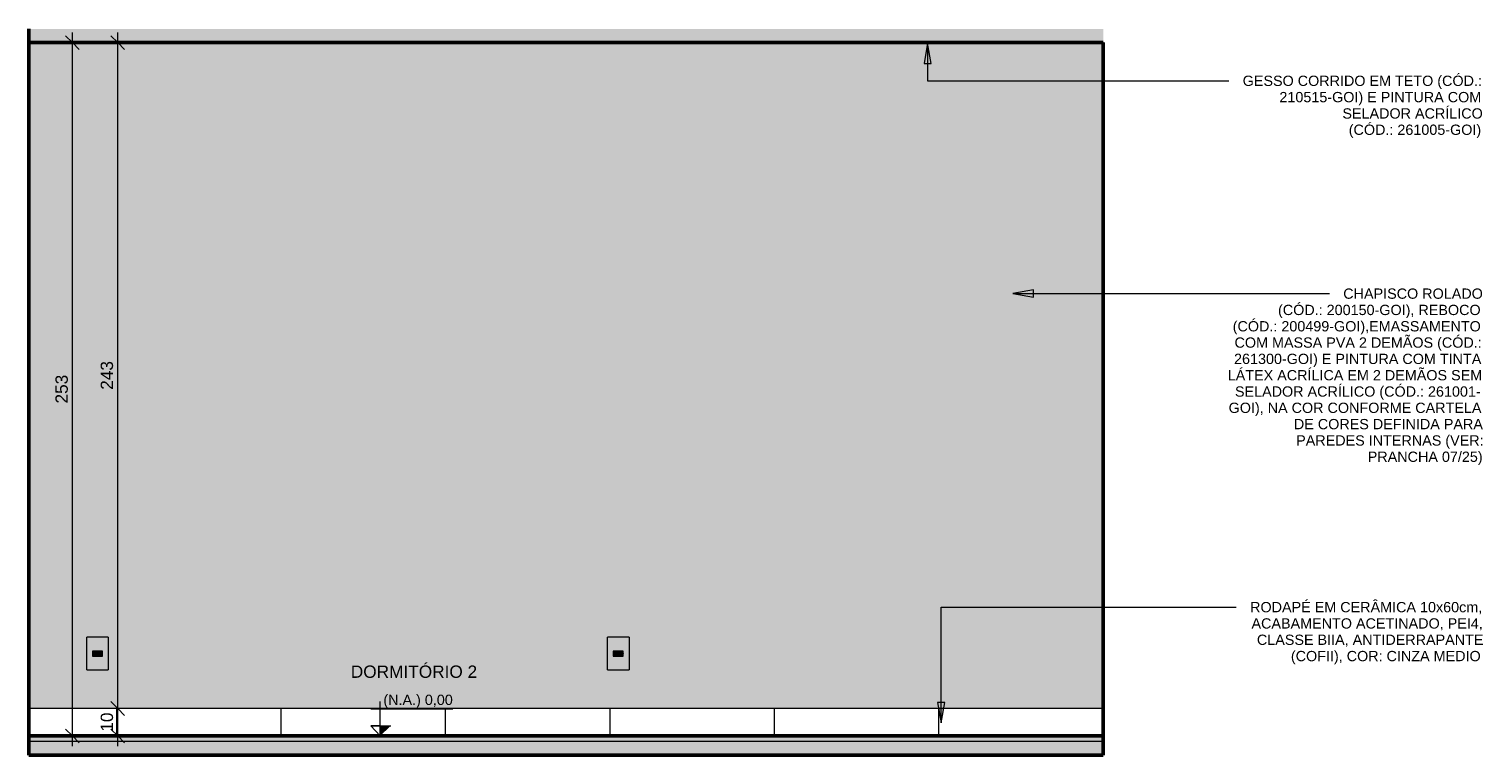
# Model space of a CAD drawing. Header units: metres. Extents: x -3.4 to 20.3, y -15.5 to 9.4.
# Tile 4 of 4: x 15.1 to 20.3, y -0.1 to 2.6. Entities that reach past the tile are written whole.
import ezdxf

# ---------------------------------------------------------------- set-up
doc = ezdxf.new("R2010")
doc.units = ezdxf.units.M
for name, color, linetype, lineweight in [('A-ANNO-DIMS', 7, 'Continuous', 9), ('A-ANNO-DIMS-25', 7, 'Continuous', 9), ('A-CLNG', 7, 'Continuous', 5), ('A-FLOR', 7, 'Continuous', 5), ('A-FLOR-MCUT', 7, 'Continuous', 5), ('A-FLOR-PATT', 7, 'Continuous', 5), ('A-GENM', 7, 'Continuous', 5), ('A-WALL', 7, 'Continuous', 5), ('A-WALL-PATT', 7, 'Continuous', 5), ('E-ELEC-FIXT', 7, 'Continuous', 5), ('G-ANNO-DIMS', 7, 'Continuous', 9), ('G-ANNO-TEXT', 7, 'Continuous', 9), ('I-WALL', 7, 'Continuous', 5)]:
    doc.layers.add(name, color=color, linetype=linetype, lineweight=lineweight)
doc.styles.add('Arial', font='arial.ttf', dxfattribs={"height": 0.0375})
doc.styles.add('Arial_6', font='arial.ttf', dxfattribs={"height": 0.045})
doc.dimstyles.new('Com_linha__ref__contínua__-_Cor_Vermelha_Arial_1_8mm', dxfattribs={"dimscale": 0.3048, "dimtxt": 0.045912, "dimasz": 0.164042, "dimexe": 0.123031, "dimexo": 0.123031, "dimgap": 0.012303, "dimtad": 1, "dimdec": 1, "dimlfac": 100, "dimrnd": 0.1, "dimdsep": 46, "dimtxsty": 'Arial_6', "dimblk1": 'OBLIQUE', "dimblk2": 'OBLIQUE', "dimsah": 1, "dimcen": 0.09, "dimdle": 0.123031, "dimazin": 0, "dimtfac": 1, "dimtdec": 4, "dimtix": 1, "dimtmove": 0, "dimatfit": 3, "dimfxl": 1, "dimtvp": 1, "dimtolj": 1, "dimtzin": 0, "dimarcsym": 2})
pattern_1 = [(50, (17.8981, 0), (0.1821895, -0.015938), [0.01905, -0.20955]), (355, (17.8981, 0), (-0.035242, 0.191059), [0.01524, -0.16764]), (100.451, (17.9131, -0.00133), (0.146942, 0.17512), [0.01619, -0.17809]), (46.184, (17.8981, 0.0508), (0.271077, -0.042045), [0.02857, -0.31432]), (96.636, (17.9211, 0.0473), (0.237407, 0.247433), [0.02429, -0.26714]), (351.184, (17.8981, 0.0508), (0.237406, 0.247428), [0.02286, -0.25146]), (21, (17.9241, 0.0381), (0.1516197, -0.102267), [0.01905, -0.20955]), (326, (17.9241, 0.0381), (0.0618035, 0.184189), [0.01524, -0.16764]), (71.451, (17.9361, 0.02958), (0.213418, 0.081924), [0.01619, -0.17809]), (37.5, (17.8981, 0), (0.0030864, 0.084551), [0.00838, -0.15723, 0.00838, -0.1618, -0.16827]), (37.5, (17.8981, 0), (0.0030864, 0.084551), [-0.33579, 0.00838, -0.15989]), (7.5, (17.8981, 0), (0.0668157, 0.1001782), [0.00838, -0.08865, 0.00838, -0.15342, -0.06413]), (7.5, (17.8981, 0), (0.0668157, 0.1001782), [-0.25883, 0.00838, -0.05575]), (327.5, (17.8421, 0), (0.1355866, -0.0057276), [0.00838, -0.05512, 0.00838, -0.18974, -0.26289]), (327.5, (17.8421, 0), (0.1355866, -0.0057276), [-0.26162, 0.00838, -0.25451]), (317.5, (17.8161, 0), (0.1481253, 0.0254287), [0.00838, -0.07417, 0.00838, -0.12319, -0.18669]), (317.5, (17.8161, 0), (0.1481253, 0.0254287), [-0.21412, 0.00838, -0.17831])]

# ---------------------------------------------------------------- blocks, each defined once
blk = doc.blocks.new('1_a_1 Tomada 2P_T_Conjunto 4x2 - a_ Tomada 2P_T 10A-2393830-6b')
at = {"layer": 'A-GENM', "true_color": 0xfbfbfb}
h = blk.add_hatch(color=7, dxfattribs=at)
h.paths.add_polyline_path([(11.6056, 0.2406), (11.6845, 0.2406), (11.6845, 0.36), (11.6056, 0.36), (11.6056, 0.2611)])
h.paths.add_polyline_path([(11.6265, 0.2913), (11.6265, 0.3093), (11.6635, 0.3093), (11.6635, 0.2913), (11.6275, 0.2913)])
h = blk.add_hatch(color=7, dxfattribs=at)
h.paths.add_polyline_path([(11.6456, 0.2913), (11.6635, 0.2913), (11.6635, 0.3093), (11.6265, 0.3093), (11.6265, 0.2913), (11.645, 0.2913)])
h.paths.add_polyline_path([(11.6398, 0.2918), (11.6343, 0.292), (11.6331, 0.2925), (11.6321, 0.2933), (11.6282, 0.2974), (11.6277, 0.2986), (11.6275, 0.3007), (11.6281, 0.303), (11.6288, 0.3039), (11.629, 0.3043), (11.6331, 0.3081), (11.635, 0.3087), (11.6356, 0.3088), (11.656, 0.3085), (11.657, 0.3081), (11.658, 0.3073), (11.6619, 0.3032), (11.6624, 0.3017), (11.6625, 0.2999), (11.6624, 0.2986), (11.6619, 0.2974), (11.6611, 0.2963), (11.657, 0.2925), (11.6551, 0.2919), (11.6545, 0.2918), (11.645, 0.2918)])
h = blk.add_hatch(color=7, dxfattribs=at)
h.paths.add_polyline_path([(11.6398, 0.2918), (11.6558, 0.292), (11.657, 0.2925), (11.658, 0.2933), (11.6619, 0.2974), (11.6624, 0.2986), (11.6625, 0.3008), (11.6622, 0.3025), (11.6619, 0.3032), (11.6611, 0.3043), (11.657, 0.3081), (11.6551, 0.3087), (11.6545, 0.3088), (11.6341, 0.3085), (11.6331, 0.3081), (11.6321, 0.3073), (11.6281, 0.303), (11.6277, 0.302), (11.6275, 0.2999), (11.6277, 0.2986), (11.6284, 0.2972), (11.629, 0.2963), (11.6331, 0.2925), (11.6343, 0.292), (11.6356, 0.2918)])
h.paths.add_polyline_path([(11.6355, 0.2983), (11.6345, 0.2986), (11.6338, 0.2993), (11.6335, 0.3003), (11.6338, 0.3013), (11.6345, 0.302), (11.6356, 0.3023), (11.6365, 0.302), (11.6374, 0.301), (11.6375, 0.3), (11.6373, 0.2993), (11.6365, 0.2986), (11.6356, 0.2983)])
h.paths.add_polyline_path([(11.6545, 0.2983), (11.6535, 0.2986), (11.6528, 0.2993), (11.6526, 0.3006), (11.6528, 0.3013), (11.6535, 0.302), (11.6545, 0.3023), (11.6555, 0.302), (11.6563, 0.3013), (11.6565, 0.3003), (11.6563, 0.2993), (11.6555, 0.2986), (11.6551, 0.2984)])
h.paths.add_polyline_path([(11.645, 0.3), (11.644, 0.3003), (11.6432, 0.3013), (11.643, 0.302), (11.6433, 0.303), (11.644, 0.3037), (11.645, 0.304), (11.646, 0.3037), (11.6468, 0.303), (11.647, 0.3017), (11.6468, 0.301), (11.646, 0.3003), (11.6456, 0.3001)])
at = {"layer": 'A-GENM'}
for p, q in [((11.6845, 0.36), (11.6056, 0.36)), ((11.6056, 0.2406), (11.6056, 0.36)), ((11.6845, 0.36), (11.6845, 0.2406)), ((11.6635, 0.3093), (11.6265, 0.3093)), ((11.6265, 0.3093), (11.6265, 0.2913)), ((11.6265, 0.2913), (11.6635, 0.2913)), ((11.6275, 0.2999), (11.6275, 0.3007)), ((11.629, 0.3043), (11.6321, 0.3073)), ((11.6321, 0.2933), (11.629, 0.2963)), ((11.6356, 0.3088), (11.6545, 0.3088)), ((11.6545, 0.2918), (11.6356, 0.2918)), ((11.658, 0.3073), (11.6611, 0.3043)), ((11.6611, 0.2963), (11.658, 0.2933)), ((11.6625, 0.3007), (11.6625, 0.2999)), ((11.6635, 0.2913), (11.6635, 0.3093)), ((11.6056, 0.2406), (11.6845, 0.2406))]:
    blk.add_line(p, q, dxfattribs=at)
for centre, radius, start, end in [((11.6325, 0.3007), 0.005, 135, 180), ((11.6325, 0.2999), 0.005, 180, 225), ((11.6356, 0.3038), 0.005, 90, 135), ((11.6356, 0.2968), 0.005, 225, 270), ((11.6355, 0.3003), 0.002, 0, 180), ((11.6355, 0.3003), 0.002, 180, 0), ((11.645, 0.302), 0.002, 0, 180), ((11.645, 0.302), 0.002, 180, 0), ((11.6545, 0.3003), 0.002, 0, 180), ((11.6545, 0.3003), 0.002, 180, 0), ((11.6545, 0.3038), 0.005, 45, 90), ((11.6545, 0.2968), 0.005, 270, 315), ((11.6575, 0.3007), 0.005, 0, 45), ((11.6575, 0.2999), 0.005, 315, 0)]:
    blk.add_arc(centre, radius, start, end, dxfattribs=at)
blk = doc.blocks.new('1_a_1 Tomada 2P_T_Conjunto 4x2 - a_ Tomada 2P_T 10A-V2-6b')
at = {"layer": 'A-GENM', "true_color": 0xfbfbfb}
h = blk.add_hatch(color=7, dxfattribs=at)
h.paths.add_polyline_path([(13.5056, 0.2406), (13.5845, 0.2406), (13.5845, 0.36), (13.5056, 0.36), (13.5056, 0.2611)])
h.paths.add_polyline_path([(13.5356, 0.2913), (13.5265, 0.2913), (13.5265, 0.3093), (13.5635, 0.3093), (13.5635, 0.2913), (13.5387, 0.2913)])
h = blk.add_hatch(color=7, dxfattribs=at)
h.paths.add_polyline_path([(13.5321, 0.2913), (13.5635, 0.2913), (13.5635, 0.3093), (13.5265, 0.3093), (13.5265, 0.2913)])
h.paths.add_polyline_path([(13.5356, 0.2918), (13.5339, 0.2921), (13.5331, 0.2925), (13.5321, 0.2933), (13.5282, 0.2974), (13.5277, 0.2986), (13.5275, 0.3007), (13.5281, 0.303), (13.5288, 0.3039), (13.529, 0.3043), (13.5331, 0.3081), (13.535, 0.3087), (13.5356, 0.3088), (13.556, 0.3085), (13.557, 0.3081), (13.558, 0.3073), (13.562, 0.303), (13.5624, 0.302), (13.5625, 0.2999), (13.5624, 0.2986), (13.5619, 0.2974), (13.5611, 0.2963), (13.557, 0.2925), (13.5558, 0.292), (13.554, 0.2918), (13.5387, 0.2918)])
h = blk.add_hatch(color=7, dxfattribs=at)
h.paths.add_polyline_path([(13.5387, 0.2918), (13.5558, 0.292), (13.557, 0.2925), (13.558, 0.2933), (13.5619, 0.2974), (13.5624, 0.2986), (13.5625, 0.3007), (13.562, 0.303), (13.5613, 0.3039), (13.5611, 0.3043), (13.557, 0.3081), (13.5551, 0.3087), (13.554, 0.3088), (13.5341, 0.3085), (13.5331, 0.3081), (13.5321, 0.3073), (13.5281, 0.303), (13.5277, 0.302), (13.5275, 0.2999), (13.5277, 0.2986), (13.5284, 0.2972), (13.529, 0.2963), (13.5331, 0.2925), (13.5343, 0.292), (13.5356, 0.2918)])
h.paths.add_polyline_path([(13.5545, 0.2983), (13.5535, 0.2986), (13.5528, 0.2993), (13.5526, 0.3006), (13.5528, 0.3013), (13.5535, 0.302), (13.5545, 0.3023), (13.5555, 0.302), (13.5563, 0.3013), (13.5565, 0.3001), (13.5563, 0.2993), (13.5555, 0.2986), (13.5551, 0.2984)])
h.paths.add_polyline_path([(13.5355, 0.2983), (13.5345, 0.2986), (13.5338, 0.2993), (13.5335, 0.3003), (13.5338, 0.3013), (13.5345, 0.302), (13.5356, 0.3023), (13.5365, 0.302), (13.5374, 0.301), (13.5375, 0.3), (13.5373, 0.2993), (13.5365, 0.2986), (13.5356, 0.2983)])
h.paths.add_polyline_path([(13.545, 0.3), (13.544, 0.3003), (13.5432, 0.3013), (13.543, 0.302), (13.5433, 0.303), (13.544, 0.3037), (13.545, 0.304), (13.546, 0.3037), (13.5468, 0.303), (13.547, 0.3017), (13.5468, 0.301), (13.546, 0.3003), (13.5456, 0.3001)])
at = {"layer": 'A-GENM'}
for p, q in [((13.5845, 0.36), (13.5056, 0.36)), ((13.5056, 0.2406), (13.5056, 0.36)), ((13.5845, 0.36), (13.5845, 0.2406)), ((13.5635, 0.3093), (13.5265, 0.3093)), ((13.5265, 0.3093), (13.5265, 0.2913)), ((13.5265, 0.2913), (13.5635, 0.2913)), ((13.5275, 0.2999), (13.5275, 0.3007)), ((13.529, 0.3043), (13.5321, 0.3073)), ((13.5321, 0.2933), (13.529, 0.2963)), ((13.5356, 0.3088), (13.5545, 0.3088)), ((13.5545, 0.2918), (13.5356, 0.2918)), ((13.558, 0.3073), (13.5611, 0.3043)), ((13.5611, 0.2963), (13.558, 0.2933)), ((13.5625, 0.3007), (13.5625, 0.2999)), ((13.5635, 0.2913), (13.5635, 0.3093)), ((13.5056, 0.2406), (13.5845, 0.2406))]:
    blk.add_line(p, q, dxfattribs=at)
for centre, radius, start, end in [((13.5325, 0.3007), 0.005, 135, 180), ((13.5325, 0.2999), 0.005, 180, 225), ((13.5356, 0.3038), 0.005, 90, 135), ((13.5356, 0.2968), 0.005, 225, 270), ((13.5355, 0.3003), 0.002, 0, 180), ((13.5355, 0.3003), 0.002, 180, 0), ((13.545, 0.302), 0.002, 0, 180), ((13.545, 0.302), 0.002, 180, 0), ((13.5545, 0.3003), 0.002, 0, 180), ((13.5545, 0.3003), 0.002, 180, 0), ((13.5545, 0.3038), 0.005, 45, 90), ((13.5545, 0.2968), 0.005, 270, 315), ((13.5575, 0.3007), 0.005, 0, 45), ((13.5575, 0.2999), 0.005, 315, 0)]:
    blk.add_arc(centre, radius, start, end, dxfattribs=at)
blk = doc.blocks.new('Elevações de ponto - Cota de elevação - corte _N_O e N_A_-1979376-6b')
at = {"layer": 'G-ANNO-DIMS'}
blk.add_hatch(color=256, dxfattribs=at).paths.add_polyline_path([(12.7149, 0.0368), (12.6767, 0), (12.6767, 0.0368)])
for p, q in [((12.6767, 0), (12.6767, 0.125)), ((12.6424, 0.0993), (12.9413, 0.0993)), ((12.6767, 0), (12.6424, 0.0368)), ((12.6424, 0.0368), (12.7149, 0.0368)), ((12.6767, 0.0368), (12.6424, 0.0368)), ((12.6424, 0.0368), (12.6767, 0)), ((12.6767, 0), (12.6767, 0.0368))]:
    blk.add_line(p, q, dxfattribs=at)
blk = doc.blocks.new('DIMBLOCK15-6b')
at = {"layer": 'A-ANNO-DIMS-25', "color": 242, "true_color": 0xbd2b2e, "transparency": 16777216}
for p, q in [((15.3919, 0.1), (15.3669, 0.125)), ((15.3919, 0.1), (15.3544, 0.1)), ((15.3919, -0.0375), (15.3919, 0.1)), ((15.3919, 0.1), (15.4169, 0.075)), ((15.3919, 0.1), (15.394, 0.1)), ((15.3919, 0), (15.3669, 0.025)), ((15.3919, 0), (15.3544, 0)), ((15.3919, 0), (15.4169, -0.025)), ((15.3919, 0), (15.394, 0))]:
    blk.add_line(p, q, dxfattribs=at)
at = {"layer": 'A-ANNO-DIMS-25', "color": 0, "transparency": 16777216, "insert": (15.3297, 0.0154), "char_height": 0.045, "width": 0.083065, "attachment_point": 1, "rotation": 90, "line_spacing_factor": 0.941778, "style": 'Arial_6'}
blk.add_mtext('10', dxfattribs=at)
blk = doc.blocks.new('_Oblique')
at = {"color": 0, "linetype": 'ByBlock', "lineweight": -2}
blk.add_line((-0.5, -0.5), (0.5, 0.5), dxfattribs=at)
blk = doc.blocks.new('DIMBLOCK16-6b')
at = {"layer": 'A-ANNO-DIMS-25', "color": 242, "true_color": 0xbd2b2e, "transparency": 16777216}
for p, q in [((15.3919, 2.53), (15.3669, 2.555)), ((15.3919, 0.1), (15.3919, 2.5675)), ((15.3919, 2.53), (15.3544, 2.53)), ((15.3919, 2.53), (15.4169, 2.505)), ((15.3919, 2.53), (15.394, 2.53)), ((15.3919, 0.1), (15.3669, 0.125)), ((15.3919, 0.1), (15.3544, 0.1)), ((15.3919, 0.1), (15.4169, 0.075)), ((15.3919, 0.1), (15.394, 0.1))]:
    blk.add_line(p, q, dxfattribs=at)
at = {"layer": 'A-ANNO-DIMS-25', "color": 0, "transparency": 16777216, "insert": (15.3297, 1.2631), "char_height": 0.045, "width": 0.124597, "attachment_point": 1, "rotation": 90, "line_spacing_factor": 0.941778, "style": 'Arial_6'}
blk.add_mtext('243', dxfattribs=at)
blk = doc.blocks.new('DIMBLOCK17-6b')
at = {"layer": 'A-ANNO-DIMS-25', "color": 242, "true_color": 0xbd2b2e, "transparency": 16777216}
for p, q in [((15.2267, 2.53), (15.2017, 2.555)), ((15.2267, -0.0375), (15.2267, 2.5675)), ((15.2267, 2.53), (15.1892, 2.53)), ((15.2267, 2.53), (15.2517, 2.505)), ((15.2267, 2.53), (15.2289, 2.53)), ((15.2267, 0), (15.2017, 0.025)), ((15.2267, 0), (15.1892, 0)), ((15.2267, 0), (15.2517, -0.025)), ((15.2267, 0), (15.2289, 0))]:
    blk.add_line(p, q, dxfattribs=at)
at = {"layer": 'A-ANNO-DIMS-25', "color": 0, "transparency": 16777216, "insert": (15.1646, 1.2131), "char_height": 0.045, "width": 0.124597, "attachment_point": 1, "rotation": 90, "line_spacing_factor": 0.941778, "style": 'Arial_6'}
blk.add_mtext('253', dxfattribs=at)

msp = doc.modelspace()

# ---------------------------------------------------------------- hatches: boundary and pattern name
at = {"layer": 'A-FLOR', "true_color": 0xbbc5c4}
msp.add_hatch(color=9, dxfattribs=at).paths.add_polyline_path([(18.9861, -0.02), (18.9881, -0.02), (18.9881, 0), (15.0681, 0), (15.0681, -0.02), (18.0082, -0.02)])
at = {"layer": 'A-FLOR-PATT', "true_color": 0x787878}
h = msp.add_hatch(dxfattribs=at)
h.set_pattern_fill('FP_8', color=8, style=0, pattern_type=2)
h.set_pattern_definition(pattern_1)
h.paths.add_polyline_path([(17.0281, 2.53), (18.9883, 2.53), (18.9881, 2.5801), (15.0681, 2.5801), (15.0681, 2.53)])
h = msp.add_hatch(dxfattribs=at)
h.set_pattern_fill('FP_8', color=8, style=0, pattern_type=2)
h.set_pattern_definition(pattern_1)
h.paths.add_polyline_path([(17.0281, -0.07), (18.9881, -0.07), (18.9881, -0.02), (15.0681, -0.02), (15.0681, -0.07), (16.048, -0.07)])
at = {"layer": 'A-WALL', "true_color": 0xf4f4f4}
for points in [[(15.0681, 0), (15.0701, 0), (15.0701, 0.1), (15.0681, 0.1), (15.0681, 0.0954)], [(18.9881, 0), (18.9881, 0.1), (18.9861, 0.1), (18.9861, 0)]]:
    msp.add_hatch(color=7, dxfattribs=at).paths.add_polyline_path(points)
at = {"layer": 'A-WALL-PATT', "true_color": 0x787878}
h = msp.add_hatch(dxfattribs=at)
h.set_pattern_fill('FP_9', color=8, style=0, pattern_type=2)
h.set_pattern_definition([(0, (18.9881, 0), (0, 0.6), []), (90, (18.9881, 0), (-0.6, 4e-17), [])])
h.paths.add_polyline_path([(15.0701, 0), (18.9861, 0), (18.9861, 0.1), (15.0701, 0.1), (15.0701, 0.0954)])
at = {"layer": 'G-ANNO-TEXT'}
for points in [[(18.3473, 2.5285), (18.3341, 2.4535), (18.3605, 2.4535)], [(18.6583, 1.6141), (18.7333, 1.6008), (18.7333, 1.6273)], [(18.3964, 0.0472), (18.4097, 0.1222), (18.3832, 0.1222)]]:
    msp.add_hatch(color=256, dxfattribs=at).paths.add_polyline_path(points)
at = {"layer": 'I-WALL', "true_color": 0xf4eccd}
msp.add_hatch(color=254, dxfattribs=at).paths.add_polyline_path([(15.0681, -0.07), (15.0681, 2.5801), (15.0679, 2.5801), (15.0679, -0.07)])
h = msp.add_hatch(color=254, dxfattribs=at)
h.paths.add_polyline_path([(17.1506, 0.1), (18.9881, 0.1), (18.9881, 2.53), (15.0681, 2.53), (15.0681, 0.1), (17.0281, 0.1)])
h.paths.add_polyline_path([(15.2822, 0.2406), (15.2787, 0.2406), (15.2787, 0.36), (15.3576, 0.36), (15.3576, 0.2406), (15.2976, 0.2406)])
h.paths.add_polyline_path([(17.1787, 0.2406), (17.1787, 0.36), (17.2576, 0.36), (17.2576, 0.2406), (17.1812, 0.2406)])
h.paths.add_polyline_path([(15.3086, 0.2983), (15.3096, 0.2986), (15.3104, 0.2993), (15.3106, 0.3006), (15.3104, 0.3013), (15.3096, 0.302), (15.3086, 0.3023), (15.3076, 0.302), (15.3069, 0.3013), (15.3067, 0.3001), (15.3069, 0.2993), (15.3079, 0.2985), (15.3081, 0.2984)])
h.paths.add_polyline_path([(17.2086, 0.2983), (17.2096, 0.2986), (17.2104, 0.2993), (17.2106, 0.3006), (17.2104, 0.3013), (17.2096, 0.302), (17.2086, 0.3023), (17.2076, 0.302), (17.2069, 0.3013), (17.2067, 0.3001), (17.2069, 0.2993), (17.2079, 0.2985), (17.2081, 0.2984)])
h.paths.add_polyline_path([(15.3276, 0.2983), (15.3286, 0.2986), (15.3294, 0.2993), (15.3296, 0.3003), (15.3294, 0.3013), (15.3286, 0.302), (15.3276, 0.3023), (15.3266, 0.302), (15.3258, 0.301), (15.3257, 0.3), (15.3259, 0.2993), (15.3266, 0.2986), (15.3276, 0.2983)])
h.paths.add_polyline_path([(17.2276, 0.2983), (17.2286, 0.2986), (17.2294, 0.2993), (17.2296, 0.3003), (17.2294, 0.3013), (17.2286, 0.302), (17.2276, 0.3023), (17.2266, 0.302), (17.2258, 0.301), (17.2257, 0.3), (17.2259, 0.2993), (17.2266, 0.2986), (17.2276, 0.2983)])
h.paths.add_polyline_path([(17.2181, 0.3), (17.2191, 0.3003), (17.22, 0.3013), (17.2201, 0.302), (17.2199, 0.303), (17.2191, 0.3037), (17.2181, 0.304), (17.2171, 0.3037), (17.2164, 0.303), (17.2162, 0.3017), (17.2164, 0.301), (17.2171, 0.3003), (17.2176, 0.3001)])
h.paths.add_polyline_path([(15.3181, 0.3), (15.3191, 0.3003), (15.32, 0.3013), (15.3201, 0.302), (15.3199, 0.303), (15.3191, 0.3037), (15.3181, 0.304), (15.3171, 0.3037), (15.3164, 0.303), (15.3162, 0.3017), (15.3164, 0.301), (15.3171, 0.3003), (15.3176, 0.3001)])

# ---------------------------------------------------------------- linework, layer by layer
at = {"layer": 'A-CLNG'}
for p, q in [((18.9881, 2.532), (15.0681, 2.532)), ((18.9881, 2.531), (15.0681, 2.531)), ((18.9881, 2.53), (18.9881, 2.532))]:
    msp.add_line(p, q, dxfattribs=at)
at = {"layer": 'A-FLOR', "lineweight": 50}
for p, q in [((15.0681, 2.5801), (15.0681, 2.53)), ((15.0681, 2.53), (18.9881, 2.53)), ((18.9881, 0), (15.0681, 0)), ((15.0681, 0), (15.0681, -0.07)), ((18.9881, -0.07), (18.9881, 0)), ((18.9881, -0.07), (15.0679, -0.07))]:
    msp.add_line(p, q, dxfattribs=at)
at = {"layer": 'A-FLOR-MCUT'}
msp.add_line((18.9881, -0.02), (15.0681, -0.02), dxfattribs=at)
at = {"layer": 'A-WALL'}
for p, q in [((18.9883, 2.53), (18.9881, 2.53)), ((18.9861, 0.1), (15.0701, 0.1))]:
    msp.add_line(p, q, dxfattribs=at)
at = {"layer": 'A-WALL', "lineweight": 25}
for p, q in [((15.0701, 0.1), (15.0681, 0.1)), ((15.0701, 0), (15.0701, 0.1)), ((18.9881, 0.1), (18.9861, 0.1)), ((18.9861, 0.1), (18.9861, 0))]:
    msp.add_line(p, q, dxfattribs=at)
at = {"layer": 'G-ANNO-TEXT'}
for p, q in [((18.3473, 2.5285), (18.3341, 2.4535)), ((18.3605, 2.4535), (18.3473, 2.5285)), ((18.3473, 2.5285), (18.3473, 2.3908)), ((18.3341, 2.4535), (18.3605, 2.4535)), ((18.3473, 2.3908), (19.3848, 2.3908)), ((19.3848, 2.3908), (19.446, 2.3908)), ((18.7333, 1.6273), (18.6583, 1.6141)), ((18.6583, 1.6141), (18.7333, 1.6008)), ((18.6583, 1.6141), (19.2293, 1.6141)), ((18.7333, 1.6008), (18.7333, 1.6273)), ((19.2293, 1.6141), (19.813, 1.6141)), ((18.3964, 0.47), (19.2862, 0.47)), ((18.3964, 0.0472), (18.3964, 0.47)), ((19.2862, 0.47), (19.4731, 0.47)), ((18.4097, 0.1222), (18.3832, 0.1222)), ((18.3832, 0.1222), (18.3964, 0.0472)), ((18.3964, 0.0472), (18.4097, 0.1222))]:
    msp.add_line(p, q, dxfattribs=at)
at = {"layer": 'I-WALL', "lineweight": 50}
for p, q in [((15.0681, 0), (15.0681, 2.53)), ((18.9881, 2.53), (18.9881, 0)), ((18.9881, -0.07), (18.9883, -0.07))]:
    msp.add_line(p, q, dxfattribs=at)

# ---------------------------------------------------------------- block references
at = {"layer": 'E-ELEC-FIXT'}
for name in ['1_a_1 Tomada 2P_T_Conjunto 4x2 - a_ Tomada 2P_T 10A-2393830-6b', '1_a_1 Tomada 2P_T_Conjunto 4x2 - a_ Tomada 2P_T 10A-V2-6b']:
    msp.add_blockref(name, (3.6731, 0), dxfattribs=at)
at = {"layer": 'G-ANNO-DIMS'}
msp.add_blockref('Elevações de ponto - Cota de elevação - corte _N_O e N_A_-1979376-6b', (3.6731, 0), dxfattribs=at)

# ---------------------------------------------------------------- texts
at = {"layer": 'G-ANNO-DIMS', "lineweight": 18, "insert": (16.3612, 0.1504), "char_height": 0.0375, "width": 0.30255, "attachment_point": 1, "line_spacing_factor": 0.941778, "style": 'Arial'}
msp.add_mtext('(N.A.) 0,00', dxfattribs=at)
at = {"layer": 'G-ANNO-TEXT', "attachment_point": 1}
for s, insert, char_height, width, style in [('GESSO CORRIDO EM TETO (CÓD.: ', (19.4968, 2.4095), 0.0375, 1.066244, 'Arial'), ('210515-GOI) E PINTURA COM ', (19.6308, 2.35), 0.0375, 0.903903, 'Arial'), ('SELADOR ACRÍLICO ', (19.8606, 2.2904), 0.0375, 0.625316, 'Arial'), ('(CÓD.: 261005-GOI)', (19.8838, 2.2309), 0.0375, 0.597257, 'Arial'), ('(CÓD.: 200150-GOI), REBOCO', (19.6257, 1.5733), 0.0375, 0.909915, 'Arial'), ('CHAPISCO ROLADO', (19.8638, 1.6328), 0.0375, 0.621308, 'Arial'), ('(CÓD.: 200499-GOI),EMASSAMENTO', (19.4604, 1.5137), 0.0375, 1.110337, 'Arial'), ('COM MASSA PVA 2 DEMÃOS (CÓD.:', (19.467, 1.4542), 0.0375, 1.10232, 'Arial'), ('261300-GOI) E PINTURA COM TINTA', (19.4653, 1.3947), 0.0375, 1.104325, 'Arial'), ('LÁTEX ACRÍLICA EM 2 DEMÃOS SEM', (19.4422, 1.3351), 0.0375, 1.132384, 'Arial'), ('SELADOR ACRÍLICO (CÓD.: 261001-', (19.4686, 1.2756), 0.0375, 1.100316, 'Arial'), ('GOI), NA COR CONFORME CARTELA', (19.4455, 1.2161), 0.0375, 1.128375, 'Arial'), ('DE CORES DEFINIDA PARA', (19.6836, 1.1566), 0.0375, 0.839768, 'Arial'), ('PAREDES INTERNAS (VER:', (19.6919, 1.097), 0.0375, 0.829747, 'Arial'), ('PRANCHA 07/25)', (19.9531, 1.0375), 0.0375, 0.51308, 'Arial'), ('RODAPÉ EM CERÂMICA 10x60cm, ', (19.5239, 0.4887), 0.0375, 1.032173, 'Arial'), ('ACABAMENTO ACETINADO, PEI4, ', (19.5289, 0.4292), 0.0375, 1.02616, 'Arial'), ('CLASSE BIIA, ANTIDERRAPANTE ', (19.5487, 0.3696), 0.0375, 1.002109, 'Arial'), ('DORMITÓRIO 2', (16.2424, 0.2569), 0.045, 0.543143, 'Arial_6'), ('(COFII), COR: CINZA MEDIO', (19.6727, 0.3101), 0.0375, 0.851793, 'Arial')]:
    msp.add_mtext(s, dxfattribs=dict(at, insert=insert, char_height=char_height, width=width, style=style))

# ---------------------------------------------------------------- dimensions: what is measured, and where the dimension line sits
at = {"layer": 'A-ANNO-DIMS', "color": 242, "true_color": 0xbd2b2e}
for base, p1, p2, override, picture, middle in [((15.2267, 2.53), (15.1914, 0), (15.1914, 2.53), {"dimpost": '<>', "dimfxl": 2.53}, 'DIMBLOCK17-6b', (15.2, 1.265)), ((15.3919, 2.53), (15.3565, 0.1), (15.3565, 2.53), {"dimpost": '<>', "dimfxl": 2.43}, 'DIMBLOCK16-6b', (15.3651, 1.315)), ((15.3919, 0.1), (15.3565, 0), (15.3565, 0.1), {"dimpost": '<>', "dimfxl": 0.1}, 'DIMBLOCK15-6b', (15.3652, 0.05))]:
    dim = msp.add_linear_dim(base=base, p1=p1, p2=p2, angle=90, dimstyle='Com_linha__ref__contínua__-_Cor_Vermelha_Arial_1_8mm', override=override, dxfattribs=at)
    dim.commit()
    dim.dimension.update_dxf_attribs({"geometry": picture, "text_midpoint": middle})

doc.saveas('drawing.dxf')
